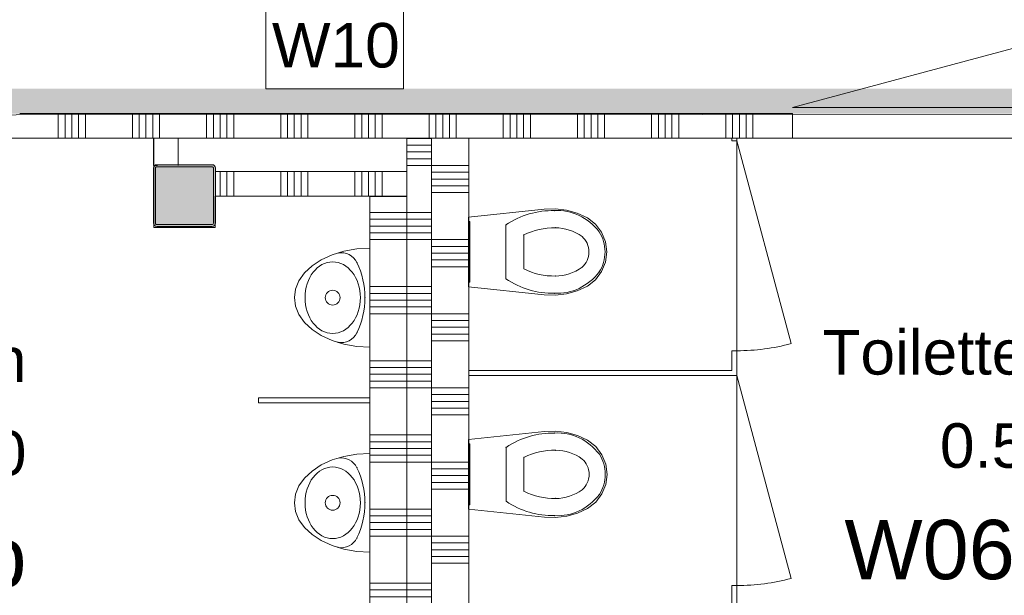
# Model space of a CAD drawing. Header units: millimetres. Extents: x -850 to 154668, y -80343 to 71019.
# Tile 79 of 147: x 52944 to 56927, y 24361 to 26690. Entities that reach past the tile are written whole.
import ezdxf
from ezdxf.enums import TextEntityAlignment as Align

# ---------------------------------------------------------------- set-up
doc = ezdxf.new("R2010")
doc.units = ezdxf.units.MM
doc.header["$MEASUREMENT"] = 0
doc.linetypes.add('Wipeout_Contour', pattern=[1000, 0, -1000])
for name, color, linetype in [('Info Wandafwerking aanduiding', 7, 'Continuous'), ('Info Wandafwerking aanduiding Doorsnede-arcering', 7, 'Continuous'), ('New_22 NC Binnenwanden', 7, 'Continuous'), ('New_22 NC Binnenwanden Deuren', 7, 'Continuous'), ('New_22 NC Binnenwanden Doorsnede-arcering', 7, 'Continuous'), ('New_72 Vaste Inrichting', 7, 'Continuous'), ('New_72 Vaste Inrichting Afdek-arcering', 7, 'Continuous'), ('New_72 Vaste Inrichting Deuren', 7, 'Continuous'), ('New_72 Vaste Inrichting Laagscheidingslijnen', 7, 'Continuous'), ('New_74 Sanitair', 7, 'Continuous'), ('New_Z Ruimtefuncties', 7, 'Continuous'), ('New_Z Ruimtefuncties Zone omranding', 7, 'Continuous'), ('New_Z Ruimtefuncties Zone tekst', 7, 'Continuous'), ('S-COLS-____-OTLN.RVT S', 7, 'Continuous'), ('S-COLS-____-OTLN.RVT S 2D arcering', 7, 'Continuous')]:
    doc.layers.add(name, color=color, linetype=linetype)
doc.styles.add('GENERATED_STYLE_1', font='arial.ttf')
doc.styles.add('GENERATED_STYLE_2', font='arial.ttf')

# ---------------------------------------------------------------- blocks, each defined once
blk = doc.blocks.new('Wall_94_1', base_point=(53485, 26100))
at = {"layer": 'New_22 NC Binnenwanden', "color": 8, "linetype": 'Continuous', "lineweight": 0, "true_color": 0x778488, "flags": 128}
for points in [[(53485, 26210), (53585, 26210)], [(53485, 26210), (53485, 26100)], [(53585, 26100), (53585, 26210)], [(53485, 26100), (53501, 26100)]]:
    blk.add_lwpolyline(points, dxfattribs=at)
blk = doc.blocks.new('Wall_218_1', base_point=(54360.1, 25150))
at = {"color": 254, "linetype": 'Wipeout_Contour', "lineweight": 0, "ltscale": 238768.187295}
blk.add_wipeout([(54360.1, 25160), (53910.1, 25160), (53910.1, 25140), (54360.1, 25140)], dxfattribs=at).dxf.layer = 'New_72 Vaste Inrichting Afdek-arcering'
at = {"layer": 'New_72 Vaste Inrichting', "color": 9, "linetype": 'Continuous', "lineweight": 0, "flags": 128}
for points in [[(54360.1, 25160), (53910.1, 25160)], [(53910.1, 25140), (53910.1, 25160)], [(53910.1, 25140), (54360.1, 25140)], [(54360.1, 25140), (54360.1, 25160)]]:
    blk.add_lwpolyline(points, dxfattribs=at)
blk = doc.blocks.new('Wall_445_1', base_point=(61261, 26310))
at = {"layer": 'Info Wandafwerking aanduiding Doorsnede-arcering', "linetype": 'Continuous', "lineweight": 0}
blk.add_hatch(color=1, dxfattribs=at).paths.add_polyline_path([(61261, 26410), (29780, 26410), (29780, 26310), (61261, 26310)])
blk = doc.blocks.new('Urinoir 22')
at = {"layer": 'New_74 Sanitair', "color": 1, "linetype": 'Continuous', "lineweight": 0}
for p, q in [((-200, 0), (-197, -53)), ((0, 0), (-200, 0)), ((200, 0), (0, 0)), ((197, -53), (200, 0)), ((-197, -53), (-187.9, -104.3)), ((187.9, -104.3), (197, -53)), ((-187.9, -104.3), (-173.2, -152.5)), ((173.2, -152.5), (187.9, -104.3)), ((-173.2, -152.5), (-153.2, -196.1)), ((153.2, -196.1), (173.2, -152.5)), ((-153.2, -196.1), (-128.6, -233.6)), ((128.6, -233.6), (153.2, -196.1)), ((-128.6, -233.6), (-100, -264.1)), ((100, -264.1), (128.6, -233.6)), ((-100, -264.1), (-68.4, -286.6)), ((68.4, -286.6), (100, -264.1)), ((-68.4, -286.6), (-34.7, -300.4)), ((-34.7, -300.4), (0, -305)), ((0, -305), (34.7, -300.4)), ((34.7, -300.4), (68.4, -286.6))]:
    blk.add_line(p, q, dxfattribs=at)
blk.add_circle((0, -150), 30, dxfattribs=at)
for centre, radius, start, end in [((0, -350.1), 330.1, 90, 115.4526), ((0, -350.1), 330.1, 64.5474, 90), ((-111.8, -115.3), 70, 115.4526, 190.8145), ((111.8, -115.3), 70, 349.1855, 64.5474)]:
    blk.add_arc(centre, radius, start, end, dxfattribs=at)
blk.add_ellipse((0, -150), major_axis=(145, 0), ratio=0.772414, dxfattribs=at)
for p in [(0, -20), (-141.9, -52), (141.9, -52), (-180.6, -128.4)]:
    blk.add_point(p, dxfattribs=at)
blk = doc.blocks.new('Toilet 22_2')
at = {"layer": 'New_74 Sanitair', "color": 1, "linetype": 'Continuous', "lineweight": 0}
for p, q in [((-141, 0), (-173.3, -306.6)), ((141, 0), (-141, 0)), ((123, 0), (-123, 0)), ((-123, 0), (-123, -5)), ((123, -5), (123, 0)), ((173.3, -306.6), (141, 0)), ((-123, -5), (123, -5)), ((0, -151.4), (-108.9, -151.4)), ((108.9, -151.4), (0, -151.4)), ((0, -223.6), (-68.8, -223.6)), ((68.8, -223.6), (0, -223.6)), ((-173.3, -306.6), (-174.9, -351.8)), ((174.9, -351.8), (173.3, -306.6)), ((-174.9, -351.8), (-169.4, -396.7)), ((169.4, -396.7), (174.9, -351.8)), ((-169.4, -396.7), (-157, -440.3)), ((157, -440.3), (169.4, -396.7)), ((-157, -440.3), (-138, -481.3)), ((62.1, -459.7), (62.1, -459.7)), ((138, -481.3), (157, -440.3)), ((-138, -481.3), (-112.4, -513.9)), ((-112.4, -513.9), (-79.4, -538.8)), ((0, -487.5), (0, -487.5)), ((79.4, -538.8), (112.4, -513.9)), ((112.4, -513.9), (138, -481.3)), ((-79.4, -538.8), (-41, -554.6)), ((-41, -554.6), (0, -560)), ((0, -552.4), (0, -552.4)), ((0, -560), (41, -554.6)), ((41, -554.6), (79.4, -538.8)), ((81.1, -529), (81.1, -529))]:
    blk.add_line(p, q, dxfattribs=at)
for centre, major_axis, start_param, end_param in [((258.1, -339.4), (425.3, 0), 2.612188, 3.165208), ((-258.1, -339.4), (425.3, 0), 6.259569, 6.81259), ((264.5, -347.9), (362.2, 0), 2.738768, 3.154495), ((-264.5, -347.9), (362.2, 0), 6.270283, 6.68601), ((89.5, -360.8), (256.9, 0), 3.085861, 3.98645), ((134.9, -351.4), (232.6, 0), 3.144841, 3.702507), ((-134.9, -351.4), (232.6, 0), 5.722271, 6.279937), ((-89.5, -360.8), (256.9, 0), 5.438328, 6.338917), ((0.8, -419), (78.2, 0), 3.778693, 4.701998), ((-0.8, -419), (78.2, 0), 4.72278, 5.646085), ((0.8, -431.2), (138.5, 0), 4.079884, 4.706528), ((-0.8, -431.2), (138.5, 0), 4.71825, 5.344894)]:
    blk.add_ellipse(centre, major_axis=major_axis, ratio=0.875546, start_param=start_param, end_param=end_param, dxfattribs=at)
for p in [(108.9, -151.4), (68.8, -223.6), (-167, -348.2), (-97.7, -352), (97.7, -352), (167, -348.2), (-62.1, -459.7), (-81.1, -529)]:
    blk.add_point(p, dxfattribs=at)
blk = doc.blocks.new('Column 127[127]_1', base_point=(0.5, 3))
at = {"layer": 'S-COLS-____-OTLN.RVT S 2D arcering', "linetype": 'Continuous', "lineweight": 0, "true_color": 0x778488}
h = blk.add_hatch(color=8, dxfattribs=at)
h.paths.add_polyline_path([(53485.5, 25866), (53486.5, 25861), (53489.3, 25856.8), (53493.5, 25853.9), (53498.5, 25853), (53722.5, 25853), (53727.5, 25853.9), (53731.7, 25856.8), (53734.5, 25861), (53735.5, 25866), (53735.5, 26090), (53734.5, 26094.9), (53731.7, 26099.1), (53727.5, 26102), (53722.5, 26103), (53498.5, 26103), (53493.5, 26102), (53489.3, 26099.1), (53486.5, 26094.9), (53485.5, 26090)])
h.paths.add_polyline_path([(53722.5, 25861), (53498.5, 25861), (53496.6, 25861.3), (53495, 25862.4), (53493.9, 25864), (53493.5, 25866), (53493.5, 26090), (53493.9, 26091.9), (53495, 26093.5), (53496.6, 26094.6), (53498.5, 26095), (53722.5, 26095), (53724.4, 26094.6), (53726.1, 26093.5), (53727.1, 26091.9), (53727.5, 26090), (53727.5, 25866), (53727.1, 25864), (53726.1, 25862.4), (53724.4, 25861.3)], flags=0)
blk.add_hatch(color=8, dxfattribs=at).paths.add_polyline_path([(53722.5, 26095), (53498.5, 26095), (53496.6, 26094.6), (53495, 26093.5), (53493.9, 26091.9), (53493.5, 26090), (53493.5, 25866), (53493.9, 25864), (53495, 25862.4), (53496.6, 25861.3), (53498.5, 25861), (53722.5, 25861), (53724.4, 25861.3), (53726.1, 25862.4), (53727.1, 25864), (53727.5, 25866), (53727.5, 26090), (53727.1, 26091.9), (53726.1, 26093.5), (53724.4, 26094.6)])
at = {"layer": 'S-COLS-____-OTLN.RVT S', "color": 1, "linetype": 'Continuous', "lineweight": 0}
for p, q in [((53486.5, 26094.9), (53485.5, 26090)), ((53485.5, 26090), (53485.5, 25866)), ((53489.3, 26099.1), (53486.5, 26094.9)), ((53493.5, 26102), (53489.3, 26099.1)), ((53498.5, 26103), (53493.5, 26102)), ((53493.5, 26090), (53493.9, 26091.9)), ((53493.5, 25866), (53493.5, 26090)), ((53493.9, 26091.9), (53495, 26093.5)), ((53495, 26093.5), (53496.6, 26094.6)), ((53496.6, 26094.6), (53498.5, 26095)), ((53722.5, 26103), (53498.5, 26103)), ((53498.5, 26095), (53722.5, 26095)), ((53727.5, 26102), (53722.5, 26103)), ((53722.5, 26095), (53724.4, 26094.6)), ((53724.4, 26094.6), (53726.1, 26093.5)), ((53726.1, 26093.5), (53727.1, 26091.9)), ((53727.1, 26091.9), (53727.5, 26090)), ((53731.7, 26099.1), (53727.5, 26102)), ((53727.5, 26090), (53727.5, 25866)), ((53734.5, 26094.9), (53731.7, 26099.1)), ((53735.5, 26090), (53734.5, 26094.9)), ((53735.5, 25866), (53735.5, 26090)), ((53485.5, 25866), (53486.5, 25861)), ((53486.5, 25861), (53489.3, 25856.8)), ((53489.3, 25856.8), (53493.5, 25853.9)), ((53493.9, 25864), (53493.5, 25866)), ((53493.5, 25853.9), (53498.5, 25853)), ((53495, 25862.4), (53493.9, 25864)), ((53496.6, 25861.3), (53495, 25862.4)), ((53498.5, 25861), (53496.6, 25861.3)), ((53722.5, 25861), (53498.5, 25861)), ((53498.5, 25853), (53722.5, 25853)), ((53724.4, 25861.3), (53722.5, 25861)), ((53722.5, 25853), (53727.5, 25853.9)), ((53726.1, 25862.4), (53724.4, 25861.3)), ((53727.1, 25864), (53726.1, 25862.4)), ((53727.5, 25866), (53727.1, 25864)), ((53727.5, 25853.9), (53731.7, 25856.8)), ((53731.7, 25856.8), (53734.5, 25861)), ((53734.5, 25861), (53735.5, 25866))]:
    blk.add_line(p, q, dxfattribs=at)
blk = doc.blocks.new('*X2648')
at = {"layer": 'New_22 NC Binnenwanden Doorsnede-arcering', "color": 254, "linetype": 'Continuous', "lineweight": 0, "true_color": 0xe9ebeb}
for p, q in [((54360.1, 22309.7), (54510.1, 22309.7)), ((54360.1, 22282.3), (54510.1, 22282.3)), ((54360.1, 22254.9), (54510.1, 22254.9)), ((54360.1, 22227.4), (54510.1, 22227.4)), ((54360.1, 22200), (54510.1, 22200)), ((54360.1, 22009.7), (54510.1, 22009.7)), ((54360.1, 21982.3), (54510.1, 21982.3)), ((54360.1, 21954.9), (54510.1, 21954.9)), ((54360.1, 21927.4), (54510.1, 21927.4)), ((54360.1, 21900), (54510.1, 21900)), ((54360.1, 21709.7), (54510.1, 21709.7)), ((54360.1, 21682.3), (54510.1, 21682.3)), ((54360.1, 21654.9), (54510.1, 21654.9)), ((54360.1, 21627.4), (54510.1, 21627.4)), ((54360.1, 21600), (54510.1, 21600))]:
    blk.add_line(p, q, dxfattribs=at)
blk = doc.blocks.new('*X2649')
at = {"layer": 'New_22 NC Binnenwanden Doorsnede-arcering', "color": 254, "linetype": 'Continuous', "lineweight": 0, "true_color": 0xe9ebeb}
for p, q in [((54360.1, 25909.7), (54510.1, 25909.7)), ((54360.1, 25882.3), (54510.1, 25882.3)), ((54360.1, 25854.9), (54510.1, 25854.9)), ((54360.1, 25827.4), (54510.1, 25827.4)), ((54360.1, 25800), (54510.1, 25800)), ((54360.1, 25609.7), (54510.1, 25609.7)), ((54360.1, 25582.3), (54510.1, 25582.3)), ((54360.1, 25554.9), (54510.1, 25554.9)), ((54360.1, 25527.4), (54510.1, 25527.4)), ((54360.1, 25500), (54510.1, 25500)), ((54360.1, 25309.7), (54510.1, 25309.7)), ((54360.1, 25282.3), (54510.1, 25282.3)), ((54360.1, 25254.9), (54510.1, 25254.9)), ((54360.1, 25227.4), (54510.1, 25227.4)), ((54360.1, 25200), (54510.1, 25200)), ((54360.1, 25009.7), (54510.1, 25009.7)), ((54360.1, 24982.3), (54510.1, 24982.3)), ((54360.1, 24954.9), (54510.1, 24954.9)), ((54360.1, 24927.4), (54510.1, 24927.4)), ((54360.1, 24900), (54510.1, 24900)), ((54360.1, 24709.7), (54510.1, 24709.7)), ((54360.1, 24682.3), (54510.1, 24682.3)), ((54360.1, 24654.9), (54510.1, 24654.9)), ((54360.1, 24627.4), (54510.1, 24627.4)), ((54360.1, 24600), (54510.1, 24600)), ((54360.1, 24409.7), (54510.1, 24409.7)), ((54360.1, 24382.3), (54510.1, 24382.3)), ((54360.1, 24354.9), (54510.1, 24354.9)), ((54360.1, 24327.4), (54510.1, 24327.4)), ((54360.1, 24300), (54510.1, 24300)), ((54360.1, 24109.7), (54510.1, 24109.7)), ((54360.1, 24082.3), (54510.1, 24082.3)), ((54360.1, 24054.9), (54510.1, 24054.9)), ((54360.1, 24027.4), (54510.1, 24027.4)), ((54360.1, 24000), (54510.1, 24000)), ((54360.1, 23809.7), (54510.1, 23809.7)), ((54360.1, 23782.3), (54510.1, 23782.3)), ((54360.1, 23754.9), (54510.1, 23754.9)), ((54360.1, 23727.4), (54510.1, 23727.4)), ((54360.1, 23700), (54510.1, 23700)), ((54360.1, 23509.7), (54510.1, 23509.7)), ((54360.1, 23482.3), (54510.1, 23482.3)), ((54360.1, 23454.9), (54510.1, 23454.9)), ((54360.1, 23427.4), (54510.1, 23427.4)), ((54360.1, 23400), (54510.1, 23400)), ((54360.1, 23209.7), (54510.1, 23209.7)), ((54360.1, 23182.3), (54510.1, 23182.3)), ((54360.1, 23154.9), (54510.1, 23154.9)), ((54360.1, 23127.4), (54510.1, 23127.4)), ((54360.1, 23100), (54510.1, 23100)), ((54360.1, 22909.7), (54510.1, 22909.7)), ((54360.1, 22882.3), (54510.1, 22882.3)), ((54360.1, 22854.9), (54510.1, 22854.9)), ((54360.1, 22827.4), (54510.1, 22827.4)), ((54360.1, 22800), (54510.1, 22800)), ((54360.1, 22609.7), (54510.1, 22609.7)), ((54360.1, 22582.3), (54510.1, 22582.3)), ((54360.1, 22554.9), (54510.1, 22554.9)), ((54360.1, 22527.4), (54510.1, 22527.4)), ((54360.1, 22500), (54510.1, 22500))]:
    blk.add_line(p, q, dxfattribs=at)
blk = doc.blocks.new('Wall_540_1', base_point=(54360.1, 21500))
at = {"layer": 'New_22 NC Binnenwanden', "color": 8, "linetype": 'Continuous', "lineweight": 0, "true_color": 0x778488, "flags": 128}
for points in [[(54510.1, 25974.9), (54360.1, 25974.9)], [(54360.1, 25974.9), (54360.1, 22450)], [(54510.1, 22450), (54510.1, 25974.9)], [(54360.1, 22430), (54360.1, 21500)], [(54510.1, 21500), (54510.1, 22430)], [(54360.1, 21500), (54510.1, 21500)]]:
    blk.add_lwpolyline(points, dxfattribs=at)
at = {"layer": 'New_72 Vaste Inrichting Laagscheidingslijnen', "color": 8, "linetype": 'Continuous', "lineweight": 0, "true_color": 0x778488}
for p, q in [((54360.1, 22450), (54360.1, 22430)), ((54510.1, 22430), (54510.1, 22450))]:
    blk.add_line(p, q, dxfattribs=at)
at = {"layer": 'New_22 NC Binnenwanden', "color": 8, "lineweight": 0, "true_color": 0x778488}
for name in ['*X2649', '*X2648']:
    blk.add_blockref(name, (0, 0), dxfattribs=at)
blk = doc.blocks.new('*X2657')
at = {"layer": 'New_22 NC Binnenwanden Doorsnede-arcering', "color": 254, "linetype": 'Continuous', "lineweight": 0, "true_color": 0xe9ebeb}
for p, q in [((54510.1, 26209.7), (54565.6, 26209.7)), ((54565.6, 26209.7), (54610.1, 26209.7)), ((54510.1, 26182.3), (54565.6, 26182.3)), ((54565.6, 26182.3), (54610.1, 26182.3)), ((54510.1, 26154.9), (54565.6, 26154.9)), ((54510.1, 26127.4), (54565.6, 26127.4)), ((54565.6, 26154.9), (54610.1, 26154.9)), ((54565.6, 26127.4), (54610.1, 26127.4)), ((54510.1, 26100), (54565.6, 26100)), ((54565.6, 26100), (54610.1, 26100)), ((54510.1, 25909.7), (54565.6, 25909.7)), ((54565.6, 25909.7), (54610.1, 25909.7)), ((54510.1, 25882.3), (54565.6, 25882.3)), ((54510.1, 25854.9), (54565.6, 25854.9)), ((54565.6, 25882.3), (54610.1, 25882.3)), ((54565.6, 25854.9), (54610.1, 25854.9)), ((54510.1, 25827.4), (54565.6, 25827.4)), ((54565.6, 25827.4), (54610.1, 25827.4)), ((54510.1, 25800), (54565.6, 25800)), ((54565.6, 25800), (54610.1, 25800)), ((54510.1, 25609.7), (54565.6, 25609.7)), ((54565.6, 25609.7), (54610.1, 25609.7)), ((54510.1, 25582.3), (54565.6, 25582.3)), ((54565.6, 25582.3), (54610.1, 25582.3)), ((54510.1, 25554.9), (54565.6, 25554.9)), ((54565.6, 25554.9), (54610.1, 25554.9)), ((54510.1, 25527.4), (54565.6, 25527.4)), ((54510.1, 25500), (54565.6, 25500)), ((54565.6, 25527.4), (54610.1, 25527.4)), ((54565.6, 25500), (54610.1, 25500)), ((54510.1, 25309.7), (54565.6, 25309.7)), ((54565.6, 25309.7), (54610.1, 25309.7)), ((54510.1, 25282.3), (54565.6, 25282.3)), ((54510.1, 25254.9), (54565.6, 25254.9)), ((54565.6, 25282.3), (54610.1, 25282.3)), ((54565.6, 25254.9), (54610.1, 25254.9)), ((54510.1, 25227.4), (54565.6, 25227.4)), ((54565.6, 25227.4), (54610.1, 25227.4)), ((54510.1, 25200), (54565.6, 25200)), ((54565.6, 25200), (54610.1, 25200)), ((54510.1, 25009.7), (54565.6, 25009.7)), ((54565.6, 25009.7), (54610.1, 25009.7)), ((54510.1, 24982.3), (54565.6, 24982.3)), ((54565.6, 24982.3), (54610.1, 24982.3)), ((54510.1, 24954.9), (54565.6, 24954.9)), ((54565.6, 24954.9), (54610.1, 24954.9)), ((54510.1, 24927.4), (54565.6, 24927.4)), ((54510.1, 24900), (54565.6, 24900)), ((54565.6, 24927.4), (54610.1, 24927.4)), ((54565.6, 24900), (54610.1, 24900)), ((54510.1, 24709.7), (54565.6, 24709.7)), ((54565.6, 24709.7), (54610.1, 24709.7)), ((54510.1, 24682.3), (54565.6, 24682.3)), ((54510.1, 24654.9), (54565.6, 24654.9)), ((54565.6, 24682.3), (54610.1, 24682.3)), ((54565.6, 24654.9), (54610.1, 24654.9)), ((54510.1, 24627.4), (54565.6, 24627.4)), ((54565.6, 24627.4), (54610.1, 24627.4)), ((54510.1, 24600), (54565.6, 24600)), ((54565.6, 24600), (54610.1, 24600)), ((54510.1, 24409.7), (54565.6, 24409.7)), ((54510.1, 24382.3), (54565.6, 24382.3)), ((54565.6, 24409.7), (54610.1, 24409.7)), ((54565.6, 24382.3), (54610.1, 24382.3)), ((54510.1, 24354.9), (54565.6, 24354.9)), ((54565.6, 24354.9), (54610.1, 24354.9)), ((54510.1, 24327.4), (54565.6, 24327.4)), ((54510.1, 24300), (54565.6, 24300)), ((54565.6, 24327.4), (54610.1, 24327.4)), ((54565.6, 24300), (54610.1, 24300)), ((54510.1, 24109.7), (54565.6, 24109.7)), ((54565.6, 24109.7), (54610.1, 24109.7)), ((54510.1, 24082.3), (54565.6, 24082.3)), ((54510.1, 24054.9), (54565.6, 24054.9)), ((54565.6, 24082.3), (54610.1, 24082.3)), ((54565.6, 24054.9), (54610.1, 24054.9)), ((54510.1, 24027.4), (54565.6, 24027.4)), ((54565.6, 24027.4), (54610.1, 24027.4)), ((54510.1, 24000), (54565.6, 24000)), ((54565.6, 24000), (54610.1, 24000)), ((54510.1, 23809.7), (54565.6, 23809.7)), ((54510.1, 23782.3), (54565.6, 23782.3)), ((54565.6, 23809.7), (54610.1, 23809.7)), ((54565.6, 23782.3), (54610.1, 23782.3)), ((54510.1, 23754.9), (54565.6, 23754.9)), ((54565.6, 23754.9), (54610.1, 23754.9)), ((54510.1, 23727.4), (54565.6, 23727.4)), ((54510.1, 23700), (54565.6, 23700)), ((54565.6, 23727.4), (54610.1, 23727.4)), ((54565.6, 23700), (54610.1, 23700)), ((54510.1, 23509.7), (54565.6, 23509.7)), ((54565.6, 23509.7), (54610.1, 23509.7)), ((54510.1, 23482.3), (54565.6, 23482.3)), ((54565.6, 23482.3), (54610.1, 23482.3)), ((54510.1, 23454.9), (54565.6, 23454.9)), ((54510.1, 23427.4), (54565.6, 23427.4)), ((54565.6, 23454.9), (54610.1, 23454.9)), ((54565.6, 23427.4), (54610.1, 23427.4)), ((54510.1, 23400), (54565.6, 23400)), ((54565.6, 23400), (54610.1, 23400)), ((54510.1, 23209.7), (54565.6, 23209.7)), ((54510.1, 23182.3), (54565.6, 23182.3)), ((54565.6, 23209.7), (54610.1, 23209.7)), ((54565.6, 23182.3), (54610.1, 23182.3)), ((54510.1, 23154.9), (54565.6, 23154.9)), ((54565.6, 23154.9), (54610.1, 23154.9)), ((54510.1, 23127.4), (54565.6, 23127.4)), ((54510.1, 23100), (54565.6, 23100)), ((54565.6, 23127.4), (54610.1, 23127.4)), ((54565.6, 23100), (54610.1, 23100)), ((54510.1, 22909.7), (54565.6, 22909.7)), ((54565.6, 22909.7), (54610.1, 22909.7)), ((54510.1, 22882.3), (54565.6, 22882.3)), ((54565.6, 22882.3), (54610.1, 22882.3)), ((54510.1, 22854.9), (54565.6, 22854.9)), ((54510.1, 22827.4), (54565.6, 22827.4)), ((54565.6, 22854.9), (54610.1, 22854.9)), ((54565.6, 22827.4), (54610.1, 22827.4)), ((54510.1, 22800), (54565.6, 22800)), ((54565.6, 22800), (54610.1, 22800)), ((54510.1, 22609.7), (54565.6, 22609.7)), ((54510.1, 22582.3), (54565.6, 22582.3)), ((54565.6, 22609.7), (54610.1, 22609.7)), ((54565.6, 22582.3), (54610.1, 22582.3)), ((54510.1, 22554.9), (54565.6, 22554.9)), ((54565.6, 22554.9), (54610.1, 22554.9)), ((54510.1, 22527.4), (54565.6, 22527.4)), ((54565.6, 22527.4), (54610.1, 22527.4)), ((54510.1, 22500), (54565.6, 22500)), ((54565.6, 22500), (54610.1, 22500)), ((54510.1, 22309.7), (54565.6, 22309.7)), ((54565.6, 22309.7), (54610.1, 22309.7)), ((54510.1, 22282.3), (54565.6, 22282.3)), ((54565.6, 22282.3), (54610.1, 22282.3)), ((54510.1, 22254.9), (54565.6, 22254.9)), ((54510.1, 22227.4), (54565.6, 22227.4)), ((54565.6, 22254.9), (54610.1, 22254.9)), ((54565.6, 22227.4), (54610.1, 22227.4)), ((54510.1, 22200), (54565.6, 22200)), ((54565.6, 22200), (54610.1, 22200)), ((54510.1, 22009.7), (54565.6, 22009.7)), ((54565.6, 22009.7), (54610.1, 22009.7)), ((54510.1, 21982.3), (54565.6, 21982.3)), ((54510.1, 21954.9), (54565.6, 21954.9)), ((54565.6, 21982.3), (54610.1, 21982.3)), ((54565.6, 21954.9), (54610.1, 21954.9)), ((54510.1, 21927.4), (54565.6, 21927.4)), ((54565.6, 21927.4), (54610.1, 21927.4)), ((54510.1, 21900), (54565.6, 21900)), ((54565.6, 21900), (54610.1, 21900)), ((54510.1, 21709.7), (54565.6, 21709.7)), ((54565.6, 21709.7), (54610.1, 21709.7)), ((54510.1, 21682.3), (54565.6, 21682.3)), ((54565.6, 21682.3), (54610.1, 21682.3)), ((54510.1, 21654.9), (54565.6, 21654.9)), ((54510.1, 21627.4), (54565.6, 21627.4)), ((54565.6, 21654.9), (54610.1, 21654.9)), ((54565.6, 21627.4), (54610.1, 21627.4)), ((54510.1, 21600), (54565.6, 21600)), ((54565.6, 21600), (54610.1, 21600))]:
    blk.add_line(p, q, dxfattribs=at)
blk = doc.blocks.new('Wall_543_1', base_point=(54610.1, 26210))
at = {"layer": 'New_22 NC Binnenwanden', "color": 8, "linetype": 'Continuous', "lineweight": 0, "true_color": 0x778488, "flags": 128}
for points in [[(54510.1, 26210), (54510.1, 21500)], [(54610.1, 26210), (54510.1, 26210)], [(54610.1, 21500), (54610.1, 26210)]]:
    blk.add_lwpolyline(points, dxfattribs=at)
at = {"layer": 'New_22 NC Binnenwanden', "color": 8, "lineweight": 0, "true_color": 0x778488}
blk.add_blockref('*X2657', (0, 0), dxfattribs=at)
blk = doc.blocks.new('Wall_544_1', base_point=(55835.1, 25260.1))
at = {"layer": 'New_72 Vaste Inrichting', "color": 9, "linetype": 'Continuous', "lineweight": 0}
blk.add_line((54760.1, 25270.1), (54760.1, 25250.1), dxfattribs=at)
at = {"layer": 'New_72 Vaste Inrichting', "color": 9, "linetype": 'Continuous', "lineweight": 0, "flags": 128}
for points in [[(54610.1, 25270.1), (54610.1, 25250.1)], [(55825.1, 25270.1), (54760.1, 25270.1)], [(54760.1, 25250.1), (55825.1, 25250.1)]]:
    blk.add_lwpolyline(points, dxfattribs=at)
blk = doc.blocks.new('*X2662')
at = {"layer": 'New_22 NC Binnenwanden Doorsnede-arcering', "color": 254, "linetype": 'Continuous', "lineweight": 0, "true_color": 0xe9ebeb}
for p, q in [((54760.1, 26100), (54610.1, 26100)), ((54760.1, 26072.6), (54610.1, 26072.6)), ((54760.1, 26045.1), (54610.1, 26045.1)), ((54760.1, 26017.7), (54610.1, 26017.7)), ((54760.1, 25990.3), (54610.1, 25990.3)), ((54760.1, 25800), (54610.1, 25800)), ((54760.1, 25772.6), (54610.1, 25772.6)), ((54760.1, 25745.1), (54610.1, 25745.1)), ((54760.1, 25717.7), (54610.1, 25717.7)), ((54760.1, 25690.3), (54610.1, 25690.3)), ((54760.1, 25500), (54610.1, 25500)), ((54760.1, 25472.6), (54610.1, 25472.6)), ((54760.1, 25445.1), (54610.1, 25445.1)), ((54760.1, 25417.7), (54610.1, 25417.7)), ((54760.1, 25390.3), (54610.1, 25390.3)), ((54760.1, 25200), (54610.1, 25200)), ((54760.1, 25172.6), (54610.1, 25172.6)), ((54760.1, 25145.1), (54610.1, 25145.1)), ((54760.1, 25117.7), (54610.1, 25117.7)), ((54760.1, 25090.3), (54610.1, 25090.3)), ((54760.1, 24900), (54610.1, 24900)), ((54760.1, 24872.6), (54610.1, 24872.6)), ((54760.1, 24845.1), (54610.1, 24845.1)), ((54760.1, 24817.7), (54610.1, 24817.7)), ((54760.1, 24790.3), (54610.1, 24790.3)), ((54760.1, 24600), (54610.1, 24600)), ((54760.1, 24572.6), (54610.1, 24572.6)), ((54760.1, 24545.1), (54610.1, 24545.1)), ((54760.1, 24517.7), (54610.1, 24517.7)), ((54760.1, 24490.3), (54610.1, 24490.3)), ((54760.1, 24300), (54610.1, 24300)), ((54760.1, 24272.6), (54610.1, 24272.6)), ((54760.1, 24245.1), (54610.1, 24245.1)), ((54760.1, 24217.7), (54610.1, 24217.7)), ((54760.1, 24190.3), (54610.1, 24190.3)), ((54760.1, 24000), (54610.1, 24000)), ((54760.1, 23972.6), (54610.1, 23972.6)), ((54760.1, 23945.1), (54610.1, 23945.1)), ((54760.1, 23917.7), (54610.1, 23917.7)), ((54760.1, 23890.3), (54610.1, 23890.3)), ((54760.1, 23700), (54610.1, 23700)), ((54760.1, 23672.6), (54610.1, 23672.6)), ((54760.1, 23645.1), (54610.1, 23645.1)), ((54760.1, 23617.7), (54610.1, 23617.7)), ((54760.1, 23590.3), (54610.1, 23590.3)), ((54760.1, 23400), (54610.1, 23400)), ((54760.1, 23372.6), (54610.1, 23372.6)), ((54760.1, 23345.1), (54610.1, 23345.1)), ((54760.1, 23317.7), (54610.1, 23317.7)), ((54760.1, 23290.3), (54610.1, 23290.3)), ((54760.1, 23100), (54610.1, 23100)), ((54760.1, 23072.6), (54610.1, 23072.6)), ((54760.1, 23045.1), (54610.1, 23045.1)), ((54760.1, 23017.7), (54610.1, 23017.7)), ((54760.1, 22990.3), (54610.1, 22990.3)), ((54760.1, 22800), (54610.1, 22800)), ((54760.1, 22772.6), (54610.1, 22772.6)), ((54760.1, 22745.1), (54610.1, 22745.1)), ((54760.1, 22717.7), (54610.1, 22717.7)), ((54760.1, 22690.3), (54610.1, 22690.3)), ((54760.1, 22500), (54610.1, 22500)), ((54760.1, 22472.6), (54610.1, 22472.6))]:
    blk.add_line(p, q, dxfattribs=at)
blk = doc.blocks.new('*X2663')
at = {"layer": 'New_22 NC Binnenwanden Doorsnede-arcering', "color": 254, "linetype": 'Continuous', "lineweight": 0, "true_color": 0xe9ebeb}
for p, q in [((54760.1, 22417.7), (54610.1, 22417.7)), ((54760.1, 22390.3), (54610.1, 22390.3)), ((54760.1, 22200), (54610.1, 22200)), ((54760.1, 22172.6), (54610.1, 22172.6)), ((54760.1, 22145.1), (54610.1, 22145.1)), ((54760.1, 22117.7), (54610.1, 22117.7)), ((54760.1, 22090.3), (54610.1, 22090.3)), ((54760.1, 21900), (54610.1, 21900)), ((54760.1, 21872.6), (54610.1, 21872.6)), ((54760.1, 21845.1), (54610.1, 21845.1)), ((54760.1, 21817.7), (54610.1, 21817.7)), ((54760.1, 21790.3), (54610.1, 21790.3)), ((54760.1, 21600), (54610.1, 21600)), ((54760.1, 21572.6), (54610.1, 21572.6)), ((54760.1, 21545.1), (54610.1, 21545.1)), ((54760.1, 21517.7), (54610.1, 21517.7))]:
    blk.add_line(p, q, dxfattribs=at)
blk = doc.blocks.new('*X2664')
at = {"layer": 'New_22 NC Binnenwanden Doorsnede-arcering', "color": 254, "linetype": 'Continuous', "lineweight": 0, "true_color": 0xe9ebeb}
blk.add_line((54760.1, 22445.1), (54610.1, 22445.1), dxfattribs=at)
blk = doc.blocks.new('Wall_547_1', base_point=(54760.1, 21500.1))
at = {"layer": 'New_22 NC Binnenwanden', "color": 8, "linetype": 'Continuous', "lineweight": 0, "true_color": 0x778488, "flags": 128}
for points in [[(54760.1, 26209.9), (54610.1, 26209.9)], [(54610.1, 26209.9), (54610.1, 22450.1)], [(54760.1, 22450.1), (54760.1, 26209.9)], [(54610.1, 22430.1), (54610.1, 21500.1)], [(54760.1, 21500.1), (54760.1, 22430.1)], [(54610.1, 21500.1), (54760.1, 21500.1)]]:
    blk.add_lwpolyline(points, dxfattribs=at)
at = {"layer": 'New_72 Vaste Inrichting Laagscheidingslijnen', "color": 8, "linetype": 'Continuous', "lineweight": 0, "true_color": 0x778488}
blk.add_line((54760.1, 22430.1), (54760.1, 22450.1), dxfattribs=at)
at = {"layer": 'New_22 NC Binnenwanden', "color": 8, "lineweight": 0, "true_color": 0x778488}
for name in ['*X2662', '*X2664', '*X2663']:
    blk.add_blockref(name, (0, 0), dxfattribs=at)
blk = doc.blocks.new('*X2667')
at = {"layer": 'New_22 NC Binnenwanden Doorsnede-arcering', "color": 254, "linetype": 'Continuous', "lineweight": 0, "true_color": 0xe9ebeb}
for p, q in [((53754.9, 26075.1), (53754.9, 26034.6)), ((53782.3, 26075.1), (53782.3, 26034.6)), ((53809.7, 26075.1), (53809.7, 26034.6)), ((54000, 26075.1), (54000, 26034.6)), ((54027.4, 26075.1), (54027.4, 26034.6)), ((54054.9, 26075.1), (54054.9, 26034.6)), ((54082.3, 26075.1), (54082.3, 26034.6)), ((54109.7, 26075.1), (54109.7, 26034.6)), ((54300, 26075.1), (54300, 26034.6)), ((54327.4, 26075.1), (54327.4, 26034.6)), ((54354.9, 26075.1), (54354.9, 26034.6)), ((54382.3, 26075.1), (54382.3, 26034.6)), ((54409.7, 26075.1), (54409.7, 26034.6)), ((53754.9, 26034.6), (53754.9, 25975.1)), ((53782.3, 26034.6), (53782.3, 25975.1)), ((53809.7, 26034.6), (53809.7, 25975.1)), ((54000, 26034.6), (54000, 25975.1)), ((54027.4, 26034.6), (54027.4, 25975.1)), ((54054.9, 26034.6), (54054.9, 25975.1)), ((54082.3, 26034.6), (54082.3, 25975.1)), ((54109.7, 26034.6), (54109.7, 25975.1)), ((54300, 26034.6), (54300, 25975.1)), ((54327.4, 26034.6), (54327.4, 25975.1)), ((54354.9, 26034.6), (54354.9, 25975.1)), ((54382.3, 26034.6), (54382.3, 25975.1)), ((54409.7, 26034.6), (54409.7, 25975.1))]:
    blk.add_line(p, q, dxfattribs=at)
blk = doc.blocks.new('Wall_549_1', base_point=(53735, 25975.1))
at = {"layer": 'New_22 NC Binnenwanden', "color": 8, "linetype": 'Continuous', "lineweight": 0, "true_color": 0x778488, "flags": 128}
for points in [[(54510.1, 26075.1), (53735, 26075.1)], [(54510.1, 25975.1), (54510.1, 26075.1)], [(53735, 25975.1), (54510.1, 25975.1)]]:
    blk.add_lwpolyline(points, dxfattribs=at)
at = {"layer": 'New_22 NC Binnenwanden', "color": 8, "lineweight": 0, "true_color": 0x778488}
blk.add_blockref('*X2667', (0, 0), dxfattribs=at)
blk = doc.blocks.new('D1 22_13')
at = {"layer": 'New_72 Vaste Inrichting Deuren', "color": 1, "linetype": 'Continuous', "lineweight": 0}
for q in [(-396, 220), (-425, 0)]:
    blk.add_line((425, 0), q, dxfattribs=at)
at = {"layer": 'New_72 Vaste Inrichting Deuren', "color": 9, "linetype": 'Continuous', "lineweight": 0}
for p, q in [((-425, 0), (-425, -20)), ((-425, 0), (-425, -20)), ((425, 0), (425, -20)), ((425, 0), (425, -20))]:
    blk.add_line(p, q, dxfattribs=at)
at = {"layer": 'New_72 Vaste Inrichting Deuren', "color": 1, "linetype": 'Continuous', "lineweight": 0}
blk.add_arc((425, 0), 850, 165, 180, dxfattribs=at)
blk = doc.blocks.new('Wall_550_1', base_point=(55835.1, 26210))
at = {"layer": 'New_72 Vaste Inrichting', "color": 9, "linetype": 'Continuous', "lineweight": 0}
for p, q in [((55845.1, 26200.1), (55825.1, 26200.1)), ((55845.1, 25350.1), (55825.1, 25350.1)), ((55845.1, 25250.1), (55825.1, 25250.1)), ((55845.1, 24400.1), (55825.1, 24400.1)), ((55845.1, 24250.1), (55825.1, 24250.1)), ((55845.1, 23400.1), (55825.1, 23400.1)), ((55845.1, 23300.1), (55825.1, 23300.1)), ((55845.1, 22450.1), (55825.1, 22450.1)), ((55845.1, 22350.1), (55825.1, 22350.1)), ((55845.1, 21500.1), (55825.1, 21500.1))]:
    blk.add_line(p, q, dxfattribs=at)
at = {"layer": 'New_72 Vaste Inrichting', "color": 9, "linetype": 'Continuous', "lineweight": 0, "flags": 128}
for points in [[(55825.1, 26210), (55825.1, 26200.1)], [(55845.1, 26210), (55825.1, 26210)], [(55845.1, 26200.1), (55845.1, 26210)], [(55825.1, 25350.1), (55825.1, 25270.1)], [(55845.1, 25250.1), (55845.1, 25350.1)], [(55825.1, 24400.1), (55825.1, 24330.1)], [(55845.1, 24250.1), (55845.1, 24400.1)], [(55825.1, 24310.1), (55825.1, 24250.1)], [(55825.1, 23400.1), (55825.1, 23390.1)], [(55845.1, 23300.1), (55845.1, 23400.1)], [(55825.1, 23370.1), (55825.1, 23300.1)], [(55825.1, 22430.1), (55825.1, 22350.1)], [(55845.1, 22350.1), (55845.1, 22450.1)]]:
    blk.add_lwpolyline(points, dxfattribs=at)
at = {"layer": 'New_72 Vaste Inrichting Deuren', "color": 1, "linetype": 'Continuous', "lineweight": 0, "xscale": -1, "zscale": 1000, "rotation": 270}
for p in [(55845.1, 25775.1), (55845.1, 24825.1)]:
    blk.add_blockref('D1 22_13', p, dxfattribs=at)
at = {"layer": 'New_72 Vaste Inrichting Deuren', "color": 1, "linetype": 'Continuous', "lineweight": 0, "zscale": 1000, "rotation": 270}
for p in [(55845.1, 23825.1), (55845.1, 22875.1), (55845.1, 21925.1)]:
    blk.add_blockref('D1 22_13', p, dxfattribs=at)
blk = doc.blocks.new('*X2992')
at = {"layer": 'New_22 NC Binnenwanden Doorsnede-arcering', "color": 254, "linetype": 'Continuous', "lineweight": 0, "true_color": 0xe9ebeb}
for p, q in [((53100, 26310), (53100, 26210)), ((53127.4, 26310), (53127.4, 26210)), ((53154.9, 26310), (53154.9, 26210)), ((53182.3, 26310), (53182.3, 26210)), ((53209.7, 26310), (53209.7, 26210)), ((53400, 26310), (53400, 26210)), ((53427.4, 26310), (53427.4, 26210)), ((53454.9, 26310), (53454.9, 26210)), ((53482.3, 26310), (53482.3, 26210)), ((53509.7, 26310), (53509.7, 26210)), ((53700, 26310), (53700, 26210)), ((53727.4, 26310), (53727.4, 26210)), ((53754.9, 26310), (53754.9, 26210)), ((53782.3, 26310), (53782.3, 26210)), ((53809.7, 26310), (53809.7, 26210)), ((54000, 26310), (54000, 26210)), ((54027.4, 26310), (54027.4, 26210)), ((54054.9, 26310), (54054.9, 26210)), ((54082.3, 26310), (54082.3, 26210)), ((54109.7, 26310), (54109.7, 26210)), ((54300, 26310), (54300, 26210)), ((54327.4, 26310), (54327.4, 26210)), ((54354.9, 26310), (54354.9, 26210)), ((54382.3, 26310), (54382.3, 26210)), ((54409.7, 26310), (54409.7, 26210)), ((54600, 26310), (54600, 26210)), ((54627.4, 26310), (54627.4, 26210)), ((54654.9, 26310), (54654.9, 26210)), ((54682.3, 26310), (54682.3, 26210)), ((54709.7, 26310), (54709.7, 26210)), ((54900, 26310), (54900, 26210)), ((54927.4, 26310), (54927.4, 26210)), ((54954.9, 26310), (54954.9, 26210)), ((54982.3, 26310), (54982.3, 26210)), ((55009.7, 26310), (55009.7, 26210)), ((55200, 26310), (55200, 26210)), ((55227.4, 26310), (55227.4, 26210)), ((55254.9, 26310), (55254.9, 26210)), ((55282.3, 26310), (55282.3, 26210)), ((55309.7, 26310), (55309.7, 26210)), ((55500, 26310), (55500, 26210)), ((55527.4, 26310), (55527.4, 26210)), ((55554.9, 26310), (55554.9, 26210)), ((55582.3, 26310), (55582.3, 26210)), ((55609.7, 26310), (55609.7, 26210)), ((55800, 26310), (55800, 26210)), ((55827.4, 26310), (55827.4, 26210)), ((55854.9, 26310), (55854.9, 26210)), ((55882.3, 26310), (55882.3, 26210)), ((55909.7, 26310), (55909.7, 26210))]:
    blk.add_line(p, q, dxfattribs=at)
blk = doc.blocks.new('D1 22')
at = {"layer": 'New_22 NC Binnenwanden Deuren', "color": 1, "linetype": 'Continuous', "lineweight": 0}
for q in [(-481.8, 267.6), (-517, 0)]:
    blk.add_line((517, 0), q, dxfattribs=at)
at = {"layer": 'New_22 NC Binnenwanden Deuren', "color": 7, "linetype": 'Continuous', "lineweight": 0}
for p, q in [((-517, -25), (-517, -125)), ((-517, -25), (-517, -125)), ((517, -25), (517, -125)), ((517, -25), (517, -125))]:
    blk.add_line(p, q, dxfattribs=at)
at = {"layer": 'New_22 NC Binnenwanden Deuren', "color": 1, "linetype": 'Continuous', "lineweight": 0}
blk.add_arc((517, 0), 1034, 165, 180, dxfattribs=at)
blk = doc.blocks.new('Wall_624_1', base_point=(61160, 26210))
at = {"layer": 'New_22 NC Binnenwanden', "color": 8, "linetype": 'Continuous', "lineweight": 0, "true_color": 0x778488}
blk.add_line((56069.2, 26310), (56069.2, 26210), dxfattribs=at)
at = {"layer": 'New_22 NC Binnenwanden', "color": 8, "linetype": 'Continuous', "lineweight": 0, "true_color": 0x778488, "flags": 128}
for points in [[(56069.2, 26310), (52944.1, 26310)], [(52944.1, 26210), (56069.2, 26210)]]:
    blk.add_lwpolyline(points, dxfattribs=at)
at = {"layer": 'New_22 NC Binnenwanden', "color": 8, "lineweight": 0, "true_color": 0x778488}
blk.add_blockref('*X2992', (0, 0), dxfattribs=at)
at = {"layer": 'New_22 NC Binnenwanden Deuren', "color": 1, "linetype": 'Continuous', "lineweight": 0, "xscale": -1, "zscale": 1000}
blk.add_blockref('D1 22', (56586.2, 26335), dxfattribs=at)
blk = doc.blocks.new('Toiletten_0.50_42_1', base_point=(52512.3, 24878.9))
at = {"layer": 'New_Z Ruimtefuncties Zone tekst', "color": 2, "lineweight": 0}
for tag, height, style, p in [('DUMMY_938', 180, 'GENERATED_STYLE_1', (52971.4, 25444.6)), ('ROOM_NAME', 180, 'GENERATED_STYLE_1', (52971.4, 25403.4)), ('DUMMY_939', 180, 'GENERATED_STYLE_1', (52971.4, 25067.4)), ('ROOM_NUMBER', 180, 'GENERATED_STYLE_1', (52971.4, 25026.3)), ('stWallCovering', 240, 'GENERATED_STYLE_2', (52971.4, 24635.4))]:
    blk.add_attdef(tag, text='', height=height, dxfattribs=dict(at, style=style)).set_placement(p, align=Align.TOP_RIGHT)
at = {"layer": 'New_Z Ruimtefuncties Zone tekst', "color": 2, "lineweight": 0, "style": 'GENERATED_STYLE_2'}
blk.add_attdef('DUMMY_940', text='', height=240, dxfattribs=at).set_placement((52053.1, 24690.3), align=Align.TOP_LEFT)
blk = doc.blocks.new('Toiletten_0.51_43_1', base_point=(56696.3, 24909.3))
at = {"layer": 'New_Z Ruimtefuncties Zone tekst', "color": 2, "lineweight": 0}
for tag, height, style, p in [('DUMMY_938', 180, 'GENERATED_STYLE_1', (57155.5, 25475)), ('ROOM_NAME', 180, 'GENERATED_STYLE_1', (57155.5, 25433.8)), ('DUMMY_939', 180, 'GENERATED_STYLE_1', (57155.5, 25097.8)), ('ROOM_NUMBER', 180, 'GENERATED_STYLE_1', (57155.5, 25056.7)), ('stWallCovering', 240, 'GENERATED_STYLE_2', (57155.5, 24665.8))]:
    blk.add_attdef(tag, text='', height=height, dxfattribs=dict(at, style=style)).set_placement(p, align=Align.TOP_RIGHT)
at = {"layer": 'New_Z Ruimtefuncties Zone tekst', "color": 2, "lineweight": 0, "style": 'GENERATED_STYLE_2'}
blk.add_attdef('DUMMY_940', text='', height=240, dxfattribs=at).set_placement((56237.1, 24720.7), align=Align.TOP_LEFT)

msp = doc.modelspace()

# ---------------------------------------------------------------- linework, layer by layer
at = {"layer": 'Info Wandafwerking aanduiding', "color": 9, "linetype": 'Continuous', "lineweight": 0, "flags": 128}
msp.add_lwpolyline([(53939.3, 26742.9), (54496.2, 26742.9), (54496.2, 26410), (53939.3, 26410)], close=True, dxfattribs=at)
at = {"layer": 'New_Z Ruimtefuncties Zone omranding', "color": 41, "linetype": 'Continuous', "lineweight": 0, "true_color": 0xffd5aa, "flags": 128}
msp.add_lwpolyline([(57710, 26210), (54610.1, 26210), (54610.1, 21500), (57710, 21500)], close=True, dxfattribs=at)

# ---------------------------------------------------------------- block references
at = {"layer": 'Info Wandafwerking aanduiding', "color": 1, "lineweight": 0}
msp.add_blockref('Wall_445_1', (61261, 26310), dxfattribs=at)
at = {"layer": 'New_22 NC Binnenwanden', "color": 8, "lineweight": 0, "true_color": 0x778488}
for name, p in [('Wall_624_1', (61160, 26210)), ('Wall_94_1', (53485, 26100)), ('Wall_543_1', (54610.1, 26210)), ('Wall_547_1', (54760.1, 21500.1)), ('Wall_549_1', (53735, 25975.1))]:
    msp.add_blockref(name, p, dxfattribs=at)
at = {"layer": 'New_72 Vaste Inrichting', "color": 1, "lineweight": 0}
for name, p in [('Wall_550_1', (55835.1, 26210)), ('Wall_544_1', (55835.1, 25260.1)), ('Wall_218_1', (54360.1, 25150))]:
    msp.add_blockref(name, p, dxfattribs=at)
at = {"layer": 'New_74 Sanitair', "color": 1, "linetype": 'Continuous', "lineweight": 0, "zscale": 1000, "rotation": 90}
for p in [(54759.1, 25750.1), (54759.9, 24850.1)]:
    msp.add_blockref('Toilet 22_2', p, dxfattribs=at)
at = {"layer": 'New_74 Sanitair', "color": 1, "linetype": 'Continuous', "lineweight": 0, "xscale": -1, "zscale": 1000, "rotation": 270}
for p in [(54360.1, 25565), (54360.1, 24735)]:
    msp.add_blockref('Urinoir 22', p, dxfattribs=at)
at = {"layer": 'New_Z Ruimtefuncties', "color": 2, "linetype": 'Continuous', "lineweight": 0}
for name, p, values in [('Toiletten_0.51_43_1', (56696.3, 24909.3), {'ROOM_NAME': 'Toiletten', 'ROOM_NUMBER': '0.51', 'stWallCovering': 'W06b'}), ('Toiletten_0.50_42_1', (52512.3, 24878.9), {'ROOM_NAME': 'Toiletten', 'ROOM_NUMBER': '0.50', 'stWallCovering': 'W06b'})]:
    msp.add_blockref(name, p, dxfattribs=at).add_auto_attribs(values)
at = {"layer": 'S-COLS-____-OTLN.RVT S', "color": 1, "linetype": 'Continuous', "lineweight": 0}
msp.add_blockref('Column 127[127]_1', (0.5, 3), dxfattribs=at)

# ---------------------------------------------------------------- texts
at = {"layer": 'Info Wandafwerking aanduiding', "color": 2, "linetype": 'Continuous', "lineweight": 0, "insert": (53964.3, 26493.8), "char_height": 180, "attachment_point": 7, "style": 'GENERATED_STYLE_1'}
msp.add_mtext('\\A1;{\\pql;\\fArial|b0|i0|c0|p38;W10}', dxfattribs=at)

# ---------------------------------------------------------------- next in the draw order: linework, layer by layer
at = {"layer": 'New_Z Ruimtefuncties Zone omranding', "color": 41, "linetype": 'Continuous', "lineweight": 0, "true_color": 0xffdd55, "flags": 128}
msp.add_lwpolyline([(47375.4, 29975), (47375.4, 26302.2), (61260, 26308.3), (61261, 19351.7, -0.295235), (61910, 18348.4), (61910, 12048.4), (62190, 12048.4), (73268, 12048.4), (73268, 14148.3, -0.414214), (74268, 15148.3), (77660, 15148.3), (77660, 17150), (75260.1, 17150), (75260.1, 30198.3), (62011.9, 30198.3), (62011.9, 29975)], format="xyb", close=True, dxfattribs=at)
at = {"layer": 'New_Z Ruimtefuncties Zone omranding', "color": 41, "linetype": 'Continuous', "lineweight": 0, "true_color": 0xffd5aa, "flags": 128}
msp.add_lwpolyline([(51410.1, 26210), (51410.1, 21500), (54510.1, 21500), (54510.1, 25900.1), (54510.1, 25975.1), (53735, 25975.1), (53735, 25849.3), (53486, 25849.3), (53486, 26210), (53410, 26210)], close=True, dxfattribs=at)

# ---------------------------------------------------------------- next in the draw order: block references
at = {"layer": 'New_22 NC Binnenwanden', "color": 8, "lineweight": 0, "true_color": 0x778488}
msp.add_blockref('Wall_540_1', (54360.1, 21500), dxfattribs=at)

doc.saveas('drawing.dxf')
